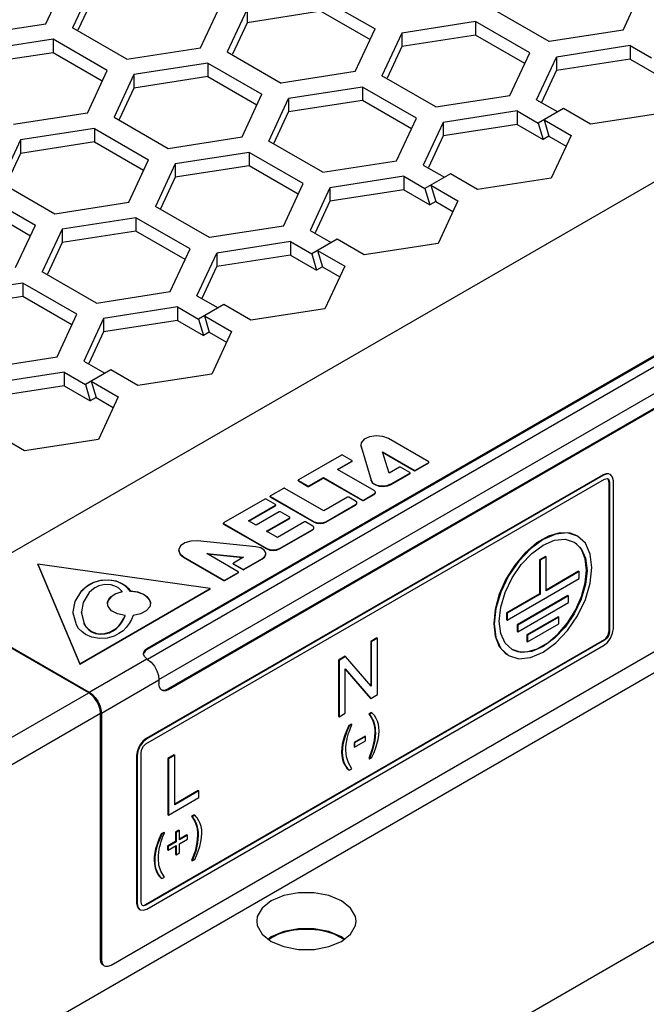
# Model space of a CAD drawing. Header units: inches. Extents: x 0 to 179, y 0 to 133.
# Tile 8 of 12: x 104 to 126, y 31 to 67. Entities that reach past the tile are written whole.
import ezdxf

# ---------------------------------------------------------------- set-up
doc = ezdxf.new("R2010")
doc.units = ezdxf.units.IN
doc.header["$MEASUREMENT"] = 0
doc.layers.add('02___PRT_ALL_AXES', color=7, linetype='Continuous')

msp = doc.modelspace()

# ---------------------------------------------------------------- linework, layer by layer
at = {"color": 3, "linetype": 'Continuous'}
for p, q in [((104.511, 66.507), (105.229, 68.052)), ((106.195, 67.903), (105.477, 66.357)), ((125.42, 66.275), (126.137, 67.82)), ((114.474, 67.45), (116.433, 66.319)), ((110.114, 65.64), (110.831, 67.186)), ((111.797, 67.036), (111.08, 65.491)), ((122.743, 65.861), (120.783, 66.992)), ((101.835, 66.093), (104.511, 66.507)), ((120.076, 66.584), (117.399, 66.17)), ((122.036, 65.452), (120.076, 66.584)), ((107.437, 65.226), (105.477, 66.357)), ((115.716, 64.773), (116.433, 66.319)), ((117.399, 66.17), (116.682, 64.624)), ((125.42, 66.275), (122.743, 65.861)), ((104.77, 65.949), (102.093, 65.535)), ((106.73, 64.818), (104.77, 65.949)), ((125.679, 65.717), (123.002, 65.303)), ((125.679, 65.717), (126.446, 65.274)), ((107.437, 65.226), (110.114, 65.64)), ((111.08, 65.491), (113.039, 64.359)), ((121.319, 63.907), (122.036, 65.452)), ((122.284, 63.757), (123.002, 65.303)), ((110.373, 65.082), (107.696, 64.668)), ((110.373, 65.082), (112.332, 63.951)), ((106.013, 63.272), (106.73, 64.818)), ((107.696, 64.668), (106.978, 63.123)), ((115.716, 64.773), (113.039, 64.359)), ((118.642, 63.493), (116.682, 64.624)), ((111.615, 62.406), (112.332, 63.951)), ((115.975, 64.216), (113.298, 63.802)), ((117.935, 63.084), (115.975, 64.216)), ((118.642, 63.493), (121.319, 63.907)), ((112.581, 62.256), (113.298, 63.802)), ((122.284, 63.757), (123.052, 63.314)), ((106.013, 63.272), (103.336, 62.858)), ((121.577, 63.349), (118.9, 62.935)), ((121.577, 63.349), (122.345, 62.906)), ((123.264, 63.437), (122.345, 62.906)), ((124.244, 62.871), (123.264, 63.437)), ((126.921, 63.285), (124.244, 62.871)), ((106.978, 63.123), (108.938, 61.992)), ((117.217, 61.539), (117.935, 63.084)), ((118.9, 62.935), (118.183, 61.39)), ((122.557, 63.028), (123.537, 62.463)), ((106.271, 62.715), (103.595, 62.301)), ((106.271, 62.715), (108.231, 61.583)), ((123.537, 62.463), (122.82, 60.917)), ((103.595, 62.301), (102.877, 60.755)), ((108.938, 61.992), (111.615, 62.406)), ((114.54, 61.125), (112.581, 62.256)), ((111.874, 61.848), (109.197, 61.434)), ((113.833, 60.717), (111.874, 61.848)), ((107.514, 60.038), (108.231, 61.583)), ((109.197, 61.434), (108.48, 59.888)), ((114.54, 61.125), (117.217, 61.539)), ((118.183, 61.39), (118.951, 60.946)), ((119.163, 61.069), (118.244, 60.538)), ((120.143, 60.503), (119.163, 61.069)), ((102.877, 60.755), (104.837, 59.624)), ((113.116, 59.171), (113.833, 60.717)), ((117.476, 60.981), (114.799, 60.567)), ((117.476, 60.981), (118.244, 60.538)), ((118.456, 60.661), (119.436, 60.095)), ((122.82, 60.917), (120.143, 60.503)), ((102.17, 60.347), (104.13, 59.215)), ((114.799, 60.567), (114.082, 59.022)), ((104.837, 59.624), (107.514, 60.038)), ((119.436, 60.095), (118.718, 58.549)), ((110.439, 58.757), (108.48, 59.888)), ((107.773, 59.48), (105.096, 59.066)), ((109.732, 58.349), (107.773, 59.48)), ((154.392, 59.06), (99.839, 27.564)), ((103.413, 57.67), (104.13, 59.215)), ((105.096, 59.066), (104.378, 57.521)), ((113.116, 59.171), (110.439, 58.757)), ((114.082, 59.022), (114.85, 58.579)), ((113.375, 58.614), (110.698, 58.199)), ((113.375, 58.614), (114.143, 58.17)), ((115.062, 58.701), (114.143, 58.17)), ((116.042, 58.135), (115.062, 58.701)), ((118.718, 58.549), (116.042, 58.135)), ((109.015, 56.803), (109.732, 58.349)), ((109.981, 56.654), (110.698, 58.199)), ((114.355, 58.293), (115.335, 57.727)), ((106.338, 56.389), (104.378, 57.521)), ((115.335, 57.727), (114.617, 56.182)), ((103.671, 57.112), (100.995, 56.698)), ((105.631, 55.981), (103.671, 57.112)), ((108.188, 43.489), (132.282, 57.399)), ((106.338, 56.389), (109.015, 56.803)), ((108.598, 42.745), (132.684, 56.651)), ((109.981, 56.654), (110.748, 56.211)), ((109.274, 56.246), (106.597, 55.832)), ((109.274, 56.246), (110.041, 55.803)), ((110.961, 56.333), (110.041, 55.803)), ((111.94, 55.768), (110.961, 56.333)), ((114.617, 56.182), (111.94, 55.768)), ((104.914, 54.436), (105.631, 55.981)), ((106.597, 55.832), (105.88, 54.286)), ((110.254, 55.925), (111.233, 55.359)), ((111.233, 55.359), (110.516, 53.814)), ((102.237, 54.021), (104.914, 54.436)), ((105.88, 54.286), (106.647, 53.843)), ((105.173, 53.878), (102.496, 53.464)), ((105.173, 53.878), (105.94, 53.435)), ((106.859, 53.965), (105.94, 53.435)), ((107.839, 53.4), (106.859, 53.965)), ((106.152, 53.557), (107.132, 52.991)), ((110.516, 53.814), (107.839, 53.4)), ((107.132, 52.991), (106.415, 51.446)), ((103.738, 51.032), (102.758, 51.598)), ((106.415, 51.446), (103.738, 51.032)), ((98.283, 37.77), (106.061, 42.261)), ((99.132, 37.28), (106.486, 41.526))]:
    msp.add_line(p, q, dxfattribs=at)
at = {"color": 7, "linetype": 'Continuous'}
for p, q in [((106.195, 67.413), (105.664, 66.271)), ((111.797, 67.036), (111.797, 66.546)), ((114.474, 66.96), (111.797, 66.546)), ((114.474, 66.96), (116.254, 65.933)), ((111.797, 66.546), (111.267, 65.404)), ((120.076, 66.584), (120.076, 66.094)), ((117.399, 66.17), (117.399, 65.68)), ((120.076, 66.094), (117.399, 65.68)), ((121.856, 65.066), (120.076, 66.094)), ((104.77, 65.949), (104.77, 65.459)), ((117.399, 65.68), (116.869, 64.537)), ((125.679, 65.717), (125.679, 65.227)), ((104.77, 65.459), (102.093, 65.045)), ((106.55, 64.431), (104.77, 65.459)), ((123.002, 65.303), (123.002, 64.813)), ((110.373, 65.082), (110.373, 64.593)), ((125.679, 65.227), (123.002, 64.813)), ((125.679, 65.227), (126.622, 64.682)), ((106.875, 32.401), (162.877, 64.734)), ((107.696, 64.668), (107.696, 64.178)), ((110.373, 64.593), (107.696, 64.178)), ((110.373, 64.593), (112.153, 63.565)), ((122.472, 63.671), (123.002, 64.813)), ((107.696, 64.178), (107.166, 63.036)), ((115.975, 64.216), (115.975, 63.726)), ((113.298, 63.802), (113.298, 63.312)), ((115.975, 63.726), (113.298, 63.312)), ((117.755, 62.698), (115.975, 63.726)), ((112.768, 62.169), (113.298, 63.312)), ((121.577, 63.349), (121.577, 62.859)), ((118.9, 62.935), (118.9, 62.445)), ((121.577, 62.859), (118.9, 62.445)), ((121.577, 62.859), (122.521, 62.315)), ((122.345, 62.906), (122.521, 62.315)), ((122.557, 63.028), (122.733, 62.437)), ((106.271, 62.715), (106.271, 62.225)), ((118.9, 62.445), (118.37, 61.303)), ((122.733, 62.437), (122.521, 62.315)), ((122.733, 62.437), (123.358, 62.076)), ((103.595, 62.301), (103.595, 61.811)), ((106.271, 62.225), (103.595, 61.811)), ((106.271, 62.225), (108.052, 61.197)), ((100.652, 45.833), (128.3, 61.795)), ((103.595, 61.811), (103.064, 60.668)), ((111.874, 61.848), (111.874, 61.358)), ((109.197, 61.434), (109.197, 60.944)), ((111.874, 61.358), (109.197, 60.944)), ((113.654, 60.33), (111.874, 61.358)), ((109.197, 60.944), (108.667, 59.802)), ((117.476, 60.981), (117.476, 60.491)), ((118.456, 60.661), (118.632, 60.069)), ((114.799, 60.567), (114.799, 60.077)), ((117.476, 60.491), (114.799, 60.077)), ((117.476, 60.491), (118.42, 59.947)), ((118.244, 60.538), (118.42, 59.947)), ((114.799, 60.077), (114.269, 58.935)), ((118.632, 60.069), (118.42, 59.947)), ((118.632, 60.069), (119.256, 59.709)), ((102.17, 59.857), (103.95, 58.829)), ((107.773, 59.48), (107.773, 58.99)), ((105.096, 59.066), (105.096, 58.576)), ((107.773, 58.99), (105.096, 58.576)), ((109.553, 57.962), (107.773, 58.99)), ((105.096, 58.576), (104.566, 57.434)), ((113.375, 58.614), (113.375, 58.124)), ((110.698, 58.199), (110.698, 57.709)), ((114.143, 58.17), (114.318, 57.579)), ((114.355, 58.293), (114.53, 57.701)), ((113.375, 58.124), (110.698, 57.709)), ((113.375, 58.124), (114.318, 57.579)), ((110.168, 56.567), (110.698, 57.709)), ((114.53, 57.701), (114.318, 57.579)), ((114.53, 57.701), (115.155, 57.341)), ((103.671, 57.112), (103.671, 56.622)), ((108.195, 43.886), (131.6, 57.399)), ((108.195, 43.846), (131.6, 57.358)), ((103.671, 56.622), (100.995, 56.208)), ((105.452, 55.595), (103.671, 56.622)), ((109.274, 56.246), (109.274, 55.756)), ((106.597, 55.832), (106.597, 55.342)), ((109.274, 55.756), (106.597, 55.342)), ((108.925, 42.403), (132.33, 55.916)), ((108.961, 42.383), (132.366, 55.896)), ((109.274, 55.756), (110.217, 55.211)), ((110.041, 55.803), (110.217, 55.211)), ((110.254, 55.925), (110.429, 55.334)), ((106.597, 55.342), (106.067, 54.199)), ((110.429, 55.334), (110.217, 55.211)), ((110.429, 55.334), (111.054, 54.973)), ((105.173, 53.878), (105.173, 53.388)), ((106.152, 53.557), (106.328, 52.966)), ((105.173, 53.388), (102.496, 52.974)), ((105.173, 53.388), (106.116, 52.843)), ((105.94, 53.435), (106.116, 52.843)), ((106.328, 52.966), (106.116, 52.843)), ((106.328, 52.966), (106.953, 52.605)), ((110.554, 24.031), (159.698, 52.404)), ((118.379, 50.638), (116.918, 51.481)), ((115.919, 51.244), (115.927, 51.185)), ((115.919, 51.226), (115.919, 51.242)), ((115.927, 51.185), (116.289, 49.966)), ((115.927, 51.169), (115.927, 51.185)), ((115.214, 50.878), (113.659, 49.98)), ((115.594, 50.682), (115.256, 50.878)), ((115.603, 50.654), (115.603, 50.67)), ((116.709, 50.995), (117.854, 50.334)), ((116.95, 50.223), (116.709, 50.995)), ((116.709, 50.979), (117.854, 50.318)), ((115.077, 50.359), (115.594, 50.658)), ((116.403, 49.594), (115.077, 50.359)), ((115.091, 50.351), (115.594, 50.642)), ((115.594, 50.642), (115.594, 50.658)), ((117.318, 50.436), (116.95, 50.223)), ((117.695, 50.242), (117.36, 50.436)), ((117.854, 50.318), (117.854, 50.334)), ((117.896, 50.334), (118.379, 50.613)), ((117.896, 50.318), (118.379, 50.597)), ((117.896, 50.318), (117.896, 50.334)), ((118.379, 50.597), (118.379, 50.613)), ((118.388, 50.609), (118.388, 50.625)), ((108.133, 40.411), (124.75, 50.005)), ((124.694, 50.16), (108.147, 40.607)), ((124.715, 50.148), (108.169, 40.595)), ((113.65, 49.952), (113.65, 49.968)), ((113.659, 49.956), (113.998, 49.76)), ((113.659, 49.94), (113.659, 49.956)), ((114.04, 49.76), (114.565, 50.064)), ((114.04, 49.744), (114.565, 50.047)), ((114.565, 50.064), (115.975, 49.25)), ((114.565, 50.047), (114.565, 50.064)), ((114.565, 50.047), (115.975, 49.233)), ((116.289, 49.95), (116.289, 49.966)), ((117.024, 49.831), (117.695, 50.218)), ((117.024, 49.815), (117.695, 50.202)), ((117.695, 50.202), (117.695, 50.218)), ((117.703, 50.214), (117.703, 50.23)), ((124.694, 50.16), (124.715, 50.148)), ((124.75, 50.005), (124.839, 50.029)), ((124.839, 50.029), (124.875, 50.017)), ((124.944, 50.185), (124.965, 50.173)), ((113.121, 49.673), (112.647, 49.399)), ((114.58, 48.855), (113.163, 49.673)), ((113.659, 49.94), (113.998, 49.744)), ((113.998, 49.744), (113.998, 49.76)), ((114.04, 49.744), (114.04, 49.76)), ((116.442, 49.555), (116.403, 49.594)), ((117.024, 49.815), (117.024, 49.831)), ((124.906, 49.915), (124.927, 49.903)), ((124.906, 49.915), (124.906, 44.485)), ((124.927, 49.903), (124.927, 44.473)), ((125.068, 44.596), (125.068, 49.944)), ((112.443, 49.283), (110.949, 48.42)), ((112.827, 49.085), (112.485, 49.283)), ((112.638, 49.371), (112.638, 49.387)), ((112.647, 49.375), (114.224, 48.465)), ((112.647, 49.358), (112.647, 49.375)), ((112.647, 49.358), (114.224, 48.448)), ((115.438, 49.35), (114.58, 48.855)), ((115.731, 49.205), (115.48, 49.35)), ((115.975, 49.233), (115.975, 49.25)), ((116.017, 49.25), (116.403, 49.472)), ((116.017, 49.233), (116.403, 49.456)), ((116.017, 49.233), (116.017, 49.25)), ((116.403, 49.456), (116.403, 49.472)), ((116.447, 49.533), (116.442, 49.555)), ((116.447, 49.517), (116.447, 49.533)), ((111.847, 48.495), (112.827, 49.061)), ((111.861, 48.487), (112.827, 49.045)), ((112.827, 49.045), (112.827, 49.061)), ((112.835, 49.057), (112.835, 49.073)), ((114.657, 48.465), (115.731, 49.084)), ((114.657, 48.448), (115.731, 49.068)), ((115.769, 49.167), (115.731, 49.205)), ((115.731, 49.068), (115.731, 49.084)), ((115.774, 49.145), (115.769, 49.167)), ((115.774, 49.129), (115.774, 49.145)), ((112.964, 48.821), (112.124, 48.335)), ((112.501, 48.117), (113.342, 48.603)), ((112.515, 48.109), (113.342, 48.586)), ((113.342, 48.627), (113.006, 48.821)), ((113.342, 48.586), (113.342, 48.603)), ((113.351, 48.598), (113.351, 48.615)), ((110.94, 48.392), (110.94, 48.408)), ((110.949, 48.396), (112.512, 47.493)), ((110.949, 48.379), (110.949, 48.396)), ((110.949, 48.379), (112.512, 47.477)), ((112.124, 48.335), (111.847, 48.495)), ((113.878, 48.454), (112.898, 47.888)), ((112.975, 47.493), (114.175, 48.186)), ((112.975, 47.477), (114.175, 48.169)), ((114.175, 48.307), (113.92, 48.454)), ((114.213, 48.269), (114.175, 48.307)), ((114.175, 48.169), (114.175, 48.186)), ((114.218, 48.246), (114.213, 48.269)), ((114.218, 48.23), (114.218, 48.246)), ((114.224, 48.448), (114.224, 48.465)), ((114.657, 48.448), (114.657, 48.465)), ((112.898, 47.888), (112.501, 48.117)), ((112.118, 47.558), (110.007, 47.767)), ((112.512, 47.477), (112.512, 47.493)), ((112.975, 47.477), (112.975, 47.493)), ((109.322, 47.417), (109.322, 47.434)), ((109.494, 47.195), (110.955, 46.351)), ((109.494, 47.178), (109.494, 47.195)), ((109.494, 47.178), (110.955, 46.335)), ((110.336, 47.315), (111.673, 47.176)), ((111.48, 46.654), (110.336, 47.315)), ((110.37, 47.295), (111.649, 47.163)), ((111.673, 47.176), (111.305, 46.964)), ((111.681, 46.746), (112.352, 47.133)), ((111.681, 46.73), (112.352, 47.117)), ((112.352, 47.117), (112.352, 47.133)), ((112.477, 47.333), (112.42, 47.437)), ((112.479, 47.311), (112.477, 47.333)), ((112.479, 47.294), (112.479, 47.311)), ((110.463, 46.043), (104.22, 46.929)), ((104.22, 46.929), (105.743, 43.318)), ((104.22, 46.913), (104.22, 46.929)), ((104.22, 46.913), (105.743, 43.302)), ((111.296, 46.935), (111.296, 46.952)), ((111.305, 46.939), (111.639, 46.746)), ((111.305, 46.923), (111.305, 46.939)), ((111.305, 46.923), (111.639, 46.73)), ((111.639, 46.73), (111.639, 46.746)), ((111.681, 46.73), (111.681, 46.746)), ((110.997, 46.351), (111.48, 46.63)), ((110.997, 46.335), (111.48, 46.614)), ((111.48, 46.614), (111.48, 46.63)), ((111.489, 46.626), (111.489, 46.642)), ((105.743, 43.318), (110.463, 46.043)), ((105.743, 43.302), (110.463, 46.027)), ((105.931, 46.067), (105.813, 45.952)), ((106.078, 46.17), (105.931, 46.067)), ((106.25, 46.258), (106.078, 46.17)), ((106.25, 46.258), (106.25, 46.274)), ((107.288, 46.203), (107.288, 46.219)), ((107.4, 46.122), (107.288, 46.203)), ((110.463, 46.027), (110.463, 46.043)), ((110.955, 46.335), (110.955, 46.351)), ((110.997, 46.335), (110.997, 46.351)), ((105.813, 45.952), (105.813, 45.969)), ((107.27, 45.935), (107.214, 45.995)), ((107.27, 45.918), (107.27, 45.935)), ((107.571, 45.941), (107.571, 45.958)), ((100.652, 45.424), (106.079, 42.291)), ((106.061, 42.261), (100.652, 45.384)), ((106.765, 45.392), (106.74, 45.507)), ((105.504, 45.145), (105.503, 45.196)), ((105.615, 44.725), (105.504, 45.145)), ((105.795, 45.18), (105.795, 45.196)), ((105.796, 45.133), (105.896, 44.754)), ((107.377, 45.047), (107.377, 45.063)), ((105.896, 44.754), (105.896, 44.77)), ((107.16, 44.687), (107.16, 44.703)), ((107.422, 44.629), (107.304, 44.514)), ((106.163, 44.476), (106.163, 44.492)), ((106.809, 44.441), (106.809, 44.458)), ((116.501, 44.256), (116.277, 44.126)), ((116.523, 44.244), (116.298, 44.114)), ((116.501, 44.256), (116.523, 44.244)), ((116.523, 42.202), (116.523, 44.244)), ((124.906, 44.485), (124.927, 44.473)), ((125.041, 44.424), (125.068, 44.596)), ((108.107, 43.818), (108.195, 43.886)), ((124.729, 44.179), (108.112, 34.585)), ((124.75, 44.167), (108.133, 34.573)), ((108.169, 34.43), (124.715, 43.983)), ((108.195, 43.886), (108.195, 43.846)), ((116.277, 44.126), (116.298, 44.114)), ((116.277, 44.126), (116.277, 42.536)), ((116.298, 44.114), (116.298, 42.511)), ((124.715, 43.983), (124.85, 44.092)), ((124.729, 44.179), (124.75, 44.167)), ((108.051, 43.651), (108.049, 43.682)), ((115.349, 43.59), (115.109, 43.452)), ((115.37, 43.578), (115.13, 43.44)), ((115.349, 43.59), (115.37, 43.578)), ((116.298, 42.511), (115.37, 43.578)), ((105.743, 43.302), (105.743, 43.318)), ((106.079, 42.291), (108.166, 43.496)), ((115.109, 43.452), (115.13, 43.44)), ((115.109, 43.452), (115.109, 41.411)), ((115.13, 43.44), (115.13, 41.398)), ((115.354, 43.132), (116.283, 42.064)), ((115.354, 41.528), (115.354, 43.132)), ((115.354, 43.12), (116.261, 42.076)), ((106.521, 41.526), (108.607, 42.73)), ((108.607, 42.73), (108.607, 42.587)), ((108.624, 42.471), (108.607, 42.587)), ((108.753, 42.341), (108.711, 42.358)), ((108.717, 42.361), (108.816, 42.36)), ((108.851, 42.34), (108.753, 42.341)), ((108.816, 42.36), (108.925, 42.403)), ((108.961, 42.383), (108.851, 42.34)), ((108.925, 42.403), (108.961, 42.383)), ((116.283, 42.064), (116.523, 42.202)), ((116.261, 42.076), (116.283, 42.064)), ((106.486, 41.526), (106.471, 41.661)), ((106.486, 32.626), (106.486, 41.526)), ((106.521, 41.526), (106.521, 32.605)), ((115.109, 41.411), (115.13, 41.398)), ((115.13, 41.398), (115.354, 41.528)), ((116.303, 41.549), (116.209, 41.495)), ((116.209, 41.495), (116.231, 41.483)), ((116.324, 41.537), (116.231, 41.483)), ((116.303, 41.549), (116.324, 41.537)), ((116.411, 41.439), (116.324, 41.537)), ((116.477, 41.337), (116.411, 41.439)), ((115.479, 41.074), (115.396, 40.885)), ((115.573, 41.128), (115.479, 41.074)), ((115.479, 41.074), (115.5, 41.062)), ((115.594, 41.115), (115.5, 41.062)), ((115.542, 40.981), (115.594, 41.115)), ((115.573, 41.128), (115.594, 41.115)), ((116.291, 41.373), (116.326, 41.312)), ((116.326, 41.312), (116.347, 41.3)), ((116.394, 41.111), (116.416, 41.099)), ((116.525, 41.232), (116.477, 41.337)), ((115.329, 40.706), (115.278, 40.537)), ((115.396, 40.885), (115.329, 40.706)), ((116.073, 40.69), (115.673, 40.459)), ((116.094, 40.678), (115.694, 40.447)), ((116.073, 40.69), (116.094, 40.678)), ((116.094, 40.526), (116.094, 40.678)), ((116.426, 40.817), (116.403, 40.545)), ((116.426, 40.817), (116.447, 40.805)), ((107.94, 40.409), (107.861, 40.274)), ((108.147, 40.607), (108.169, 40.595)), ((115.278, 40.537), (115.299, 40.524)), ((115.673, 40.459), (115.694, 40.447)), ((115.673, 40.459), (115.673, 40.308)), ((115.694, 40.295), (116.094, 40.526)), ((115.694, 40.447), (115.694, 40.295)), ((116.403, 40.545), (116.332, 40.236)), ((107.794, 39.995), (107.815, 39.983)), ((107.794, 39.995), (107.794, 34.647)), ((107.815, 39.983), (107.815, 34.634)), ((107.956, 34.675), (107.956, 40.105)), ((109.159, 40.017), (108.925, 39.882)), ((109.18, 40.005), (108.946, 39.869)), ((109.159, 40.017), (109.18, 40.005)), ((109.18, 38.204), (109.18, 40.005)), ((115.222, 40.124), (115.244, 40.111)), ((115.673, 40.308), (115.694, 40.295)), ((116.332, 40.236), (116.209, 39.89)), ((108.925, 39.882), (108.946, 39.869)), ((108.925, 39.882), (108.925, 37.84)), ((108.946, 39.869), (108.946, 37.828)), ((115.297, 39.73), (115.318, 39.718)), ((115.594, 39.51), (115.467, 39.722)), ((116.209, 39.89), (116.231, 39.877)), ((116.231, 39.877), (116.324, 39.931)), ((115.479, 39.468), (115.5, 39.456)), ((115.5, 39.456), (115.594, 39.51)), ((110.03, 38.719), (109.18, 38.229)), ((110.051, 38.707), (109.18, 38.204)), ((110.03, 38.719), (110.051, 38.707)), ((110.051, 38.466), (110.051, 38.707)), ((108.946, 37.828), (110.051, 38.466)), ((108.925, 37.84), (108.946, 37.828)), ((109.882, 37.842), (109.789, 37.789)), ((109.903, 37.83), (109.81, 37.776)), ((109.882, 37.842), (109.903, 37.83)), ((109.99, 37.732), (109.903, 37.83)), ((109.789, 37.789), (109.81, 37.776)), ((109.871, 37.667), (109.905, 37.605)), ((109.905, 37.605), (109.927, 37.593)), ((110.056, 37.63), (109.99, 37.732)), ((110.104, 37.525), (110.056, 37.63)), ((108.687, 37.152), (108.604, 36.964)), ((108.78, 37.206), (108.687, 37.152)), ((108.687, 37.152), (108.708, 37.14)), ((108.802, 37.194), (108.708, 37.14)), ((108.75, 37.059), (108.802, 37.194)), ((108.78, 37.206), (108.802, 37.194)), ((109.328, 37.284), (109.205, 37.213)), ((109.205, 37.213), (109.226, 37.201)), ((109.205, 37.213), (109.205, 36.88)), ((109.349, 37.272), (109.226, 37.201)), ((109.226, 37.201), (109.226, 36.868)), ((109.328, 37.284), (109.349, 37.272)), ((109.349, 36.939), (109.349, 37.272)), ((109.617, 37.118), (109.349, 36.963)), ((109.638, 37.105), (109.349, 36.939)), ((109.617, 37.118), (109.638, 37.105)), ((109.638, 36.965), (109.638, 37.105)), ((109.974, 37.404), (109.995, 37.392)), ((110.005, 37.111), (109.983, 36.838)), ((110.005, 37.111), (110.026, 37.098)), ((108.537, 36.784), (108.486, 36.615)), ((108.604, 36.964), (108.537, 36.784)), ((109.205, 36.88), (108.916, 36.713)), ((109.226, 36.868), (108.938, 36.701)), ((109.205, 36.88), (109.226, 36.868)), ((109.349, 36.798), (109.638, 36.965)), ((109.349, 36.463), (109.349, 36.798)), ((109.983, 36.838), (109.912, 36.529)), ((108.486, 36.615), (108.507, 36.603)), ((108.916, 36.713), (108.938, 36.701)), ((108.916, 36.713), (108.916, 36.573)), ((108.916, 36.573), (108.938, 36.561)), ((108.938, 36.561), (109.226, 36.727)), ((108.938, 36.701), (108.938, 36.561)), ((109.205, 36.715), (109.205, 36.404)), ((109.205, 36.404), (109.226, 36.392)), ((109.226, 36.727), (109.226, 36.392)), ((109.226, 36.392), (109.349, 36.463)), ((109.912, 36.529), (109.789, 36.183)), ((108.43, 36.202), (108.451, 36.19)), ((109.789, 36.183), (109.81, 36.171)), ((109.81, 36.171), (109.903, 36.224)), ((108.504, 35.809), (108.526, 35.796)), ((108.802, 35.588), (108.675, 35.8)), ((108.687, 35.547), (108.708, 35.534)), ((108.708, 35.534), (108.802, 35.588)), ((107.794, 34.647), (107.815, 34.634)), ((107.98, 34.587), (107.956, 34.675)), ((107.897, 34.418), (107.919, 34.406)), ((108.008, 34.561), (107.98, 34.587)), ((108.044, 34.562), (108.112, 34.585)), ((108.112, 34.585), (108.133, 34.573)), ((112.673, 33.422), (112.57, 33.34)), ((112.708, 33.401), (112.593, 33.322)), ((115.298, 33.322), (115.183, 33.401)), ((115.321, 33.34), (115.218, 33.422)), ((106.486, 32.626), (106.521, 32.605)), ((106.503, 32.51), (106.486, 32.626)), ((106.553, 32.425), (106.503, 32.51)), ((106.521, 32.605), (106.538, 32.489)), ((106.589, 32.397), (106.553, 32.425)), ((106.625, 32.377), (106.667, 32.359))]:
    msp.add_line(p, q, dxfattribs=at)
for points in [[(116.918, 51.481), (116.713, 51.558), (116.471, 51.58), (116.235, 51.542), (116.046, 51.453), (115.937, 51.326), (115.919, 51.244)], [(115.256, 50.878), (115.242, 50.882), (115.227, 50.882), (115.214, 50.878)], [(115.603, 50.67), (115.602, 50.675), (115.594, 50.682)], [(115.594, 50.658), (115.602, 50.666), (115.603, 50.67)], [(115.594, 50.642), (115.602, 50.649), (115.603, 50.654)], [(117.36, 50.436), (117.347, 50.44), (117.331, 50.44), (117.318, 50.436)], [(117.854, 50.334), (117.867, 50.33), (117.883, 50.33), (117.896, 50.334)], [(117.854, 50.318), (117.867, 50.313), (117.883, 50.313), (117.896, 50.318)], [(118.388, 50.625), (118.387, 50.63), (118.379, 50.638)], [(118.379, 50.613), (118.387, 50.621), (118.388, 50.625)], [(118.379, 50.597), (118.387, 50.605), (118.388, 50.609)], [(113.659, 49.98), (113.651, 49.972), (113.65, 49.968)], [(113.65, 49.968), (113.651, 49.964), (113.659, 49.956)], [(113.65, 49.952), (113.651, 49.947), (113.659, 49.94)], [(116.289, 49.966), (116.36, 49.865), (116.499, 49.792), (116.678, 49.759), (116.865, 49.773), (117.024, 49.831)], [(116.289, 49.95), (116.343, 49.864), (116.447, 49.796), (116.585, 49.753), (116.742, 49.742), (116.895, 49.763), (117.024, 49.815)], [(117.703, 50.23), (117.702, 50.235), (117.695, 50.242)], [(117.695, 50.218), (117.702, 50.226), (117.703, 50.23)], [(117.695, 50.202), (117.702, 50.209), (117.703, 50.214)], [(124.901, 50.202), (124.803, 50.203), (124.694, 50.16)], [(124.965, 50.173), (124.85, 50.195), (124.715, 50.148)], [(124.906, 49.915), (124.892, 49.985), (124.869, 50.012)], [(124.875, 50.017), (124.903, 49.991), (124.927, 49.903)], [(125.068, 49.944), (125.041, 50.084), (124.965, 50.173)], [(113.163, 49.673), (113.15, 49.677), (113.134, 49.677), (113.121, 49.673)], [(113.998, 49.76), (114.011, 49.756), (114.026, 49.756), (114.04, 49.76)], [(113.998, 49.744), (114.011, 49.74), (114.026, 49.74), (114.04, 49.744)], [(112.485, 49.283), (112.471, 49.287), (112.456, 49.287), (112.443, 49.283)], [(112.647, 49.399), (112.639, 49.391), (112.638, 49.387)], [(112.638, 49.387), (112.639, 49.383), (112.647, 49.375)], [(112.638, 49.371), (112.639, 49.366), (112.647, 49.358)], [(115.48, 49.35), (115.467, 49.355), (115.451, 49.355), (115.438, 49.35)], [(115.975, 49.25), (115.988, 49.245), (116.004, 49.245), (116.017, 49.25)], [(116.403, 49.472), (116.442, 49.511), (116.447, 49.533)], [(116.403, 49.456), (116.435, 49.484), (116.447, 49.517)], [(112.835, 49.073), (112.834, 49.078), (112.827, 49.085)], [(112.827, 49.061), (112.834, 49.069), (112.835, 49.073)], [(112.827, 49.045), (112.834, 49.052), (112.835, 49.057)], [(115.731, 49.084), (115.769, 49.123), (115.774, 49.145)], [(115.731, 49.068), (115.763, 49.096), (115.774, 49.129)], [(115.975, 49.233), (115.988, 49.229), (116.004, 49.229), (116.017, 49.233)], [(113.006, 48.821), (112.993, 48.825), (112.978, 48.825), (112.964, 48.821)], [(113.351, 48.615), (113.35, 48.619), (113.342, 48.627)], [(113.342, 48.603), (113.35, 48.61), (113.351, 48.615)], [(113.342, 48.586), (113.35, 48.594), (113.351, 48.598)], [(110.949, 48.42), (110.941, 48.412), (110.94, 48.408)], [(110.94, 48.408), (110.941, 48.404), (110.949, 48.396)], [(110.94, 48.392), (110.941, 48.387), (110.949, 48.379)], [(113.92, 48.454), (113.907, 48.459), (113.891, 48.459), (113.878, 48.454)], [(114.175, 48.186), (114.213, 48.224), (114.218, 48.246)], [(114.175, 48.169), (114.207, 48.197), (114.218, 48.23)], [(114.224, 48.465), (114.361, 48.419), (114.52, 48.419), (114.657, 48.465)], [(114.224, 48.448), (114.323, 48.41), (114.441, 48.396), (114.558, 48.41), (114.657, 48.448)], [(110.007, 47.767), (109.762, 47.761), (109.543, 47.698), (109.388, 47.589), (109.323, 47.453), (109.322, 47.434)], [(112.42, 47.437), (112.292, 47.517), (112.118, 47.558)], [(112.512, 47.493), (112.659, 47.444), (112.828, 47.444), (112.975, 47.493)], [(112.512, 47.477), (112.618, 47.436), (112.744, 47.422), (112.869, 47.436), (112.975, 47.477)], [(109.322, 47.434), (109.361, 47.313), (109.494, 47.195)], [(109.323, 47.396), (109.374, 47.278), (109.494, 47.178)], [(112.352, 47.133), (112.453, 47.225), (112.479, 47.311)], [(112.352, 47.117), (112.441, 47.192), (112.478, 47.28), (112.479, 47.294)], [(111.305, 46.964), (111.297, 46.956), (111.296, 46.952)], [(111.296, 46.952), (111.297, 46.947), (111.305, 46.939)], [(111.296, 46.935), (111.297, 46.931), (111.305, 46.923)], [(111.639, 46.746), (111.653, 46.742), (111.668, 46.742), (111.681, 46.746)], [(111.489, 46.642), (111.488, 46.647), (111.48, 46.654)], [(111.48, 46.63), (111.488, 46.638), (111.489, 46.642)], [(111.48, 46.614), (111.488, 46.622), (111.489, 46.626)], [(111.639, 46.73), (111.653, 46.726), (111.668, 46.726), (111.681, 46.73)], [(105.813, 45.969), (105.931, 46.083), (106.078, 46.186), (106.25, 46.274)], [(106.426, 46.14), (106.288, 46.069), (106.17, 45.986), (106.075, 45.894)], [(106.25, 46.274), (106.505, 46.347), (106.787, 46.362), (107.061, 46.318), (107.288, 46.219)], [(107.288, 46.203), (107.111, 46.285), (106.9, 46.335), (106.673, 46.347), (106.45, 46.321), (106.25, 46.258)], [(107.072, 46.105), (106.876, 46.18), (106.642, 46.192), (106.426, 46.14)], [(107.214, 45.995), (107.148, 46.052), (107.072, 46.105)], [(107.288, 46.219), (107.4, 46.139), (107.495, 46.051), (107.571, 45.958)], [(107.571, 45.941), (107.495, 46.035), (107.4, 46.122)], [(110.955, 46.351), (110.968, 46.347), (110.983, 46.347), (110.997, 46.351)], [(110.955, 46.335), (110.968, 46.33), (110.983, 46.33), (110.997, 46.335)], [(105.503, 45.196), (105.572, 45.568), (105.813, 45.969)], [(106.075, 45.894), (105.857, 45.532), (105.795, 45.196)], [(106.74, 45.507), (106.745, 45.56), (106.832, 45.721), (107.016, 45.852), (107.27, 45.935)], [(107.27, 45.918), (107.045, 45.849), (106.87, 45.741), (106.765, 45.606), (106.743, 45.507)], [(107.571, 45.958), (107.842, 45.919), (108.073, 45.827), (108.233, 45.694), (108.301, 45.538), (108.303, 45.507)], [(108.3, 45.507), (108.283, 45.593), (108.189, 45.726), (108.027, 45.835), (107.814, 45.909), (107.571, 45.941)], [(107.377, 45.063), (107.105, 45.125), (106.891, 45.24), (106.765, 45.392)], [(108.303, 45.507), (108.27, 45.377), (108.143, 45.233), (107.936, 45.124), (107.676, 45.065)], [(105.795, 45.196), (105.796, 45.15), (105.896, 44.77)], [(107.16, 44.703), (107.249, 44.82), (107.321, 44.94), (107.377, 45.063)], [(107.16, 44.687), (107.249, 44.803), (107.321, 44.924), (107.377, 45.047)], [(107.676, 45.065), (107.613, 44.915), (107.528, 44.77), (107.422, 44.629)], [(105.948, 44.378), (105.806, 44.483), (105.694, 44.6), (105.615, 44.725)], [(105.896, 44.77), (105.959, 44.67), (106.049, 44.576), (106.163, 44.492)], [(105.896, 44.754), (105.959, 44.654), (106.049, 44.56), (106.163, 44.476)], [(106.809, 44.458), (106.948, 44.529), (107.065, 44.611), (107.16, 44.703)], [(106.809, 44.441), (106.948, 44.512), (107.065, 44.595), (107.16, 44.687)], [(106.985, 44.323), (106.73, 44.25), (106.448, 44.235), (106.174, 44.28), (105.948, 44.378)], [(106.163, 44.492), (106.359, 44.417), (106.593, 44.405), (106.809, 44.458)], [(106.163, 44.476), (106.304, 44.414), (106.474, 44.387), (106.651, 44.396), (106.809, 44.441)], [(107.304, 44.514), (107.158, 44.411), (106.985, 44.323)], [(124.729, 44.179), (124.797, 44.234), (124.854, 44.311), (124.892, 44.399), (124.906, 44.485)], [(124.927, 44.473), (124.903, 44.357), (124.839, 44.245), (124.75, 44.167)], [(124.85, 44.092), (124.965, 44.247), (125.041, 44.424)], [(108.049, 43.682), (108.058, 43.737), (108.107, 43.818)], [(108.166, 43.496), (108.089, 43.569), (108.051, 43.651)], [(108.195, 43.846), (108.109, 43.779), (108.06, 43.702)], [(108.195, 43.477), (108.18, 43.487), (108.166, 43.496)], [(108.195, 43.477), (108.324, 43.37), (108.439, 43.228), (108.529, 43.064), (108.587, 42.893), (108.607, 42.73)], [(108.711, 42.358), (108.674, 42.386), (108.624, 42.471)], [(106.471, 41.661), (106.429, 41.803), (106.361, 41.944), (106.274, 42.072), (106.171, 42.18), (106.061, 42.261)], [(106.079, 42.291), (106.193, 42.208), (106.3, 42.095), (106.392, 41.961), (106.462, 41.815), (106.506, 41.666), (106.521, 41.526)], [(116.209, 41.495), (116.252, 41.434), (116.291, 41.373)], [(116.231, 41.483), (116.283, 41.407), (116.321, 41.346), (116.347, 41.3)], [(115.5, 41.062), (115.414, 40.864), (115.348, 40.686), (115.299, 40.524)], [(116.326, 41.312), (116.353, 41.248), (116.376, 41.181), (116.394, 41.111)], [(116.347, 41.3), (116.375, 41.236), (116.397, 41.169), (116.416, 41.099)], [(116.394, 41.111), (116.412, 41.014), (116.422, 40.916), (116.426, 40.817)], [(116.416, 41.099), (116.433, 41.001), (116.444, 40.904), (116.447, 40.805)], [(116.581, 40.883), (116.574, 41.011), (116.556, 41.126), (116.525, 41.232)], [(115.409, 40.52), (115.428, 40.614), (115.451, 40.707), (115.478, 40.8)], [(115.478, 40.8), (115.504, 40.876), (115.542, 40.981)], [(116.447, 40.805), (116.425, 40.541), (116.357, 40.237), (116.231, 39.877)], [(116.505, 40.404), (116.548, 40.572), (116.572, 40.731), (116.581, 40.883)], [(108.169, 40.595), (108.033, 40.486), (107.919, 40.331), (107.842, 40.154), (107.815, 39.983)], [(108.147, 40.607), (108.038, 40.524), (107.94, 40.409)], [(107.956, 40.105), (107.98, 40.221), (108.045, 40.333), (108.133, 40.411)], [(115.278, 40.537), (115.248, 40.398), (115.229, 40.261), (115.222, 40.124)], [(115.299, 40.524), (115.269, 40.386), (115.25, 40.249), (115.244, 40.111)], [(115.377, 40.188), (115.381, 40.296), (115.391, 40.406), (115.409, 40.52)], [(116.324, 39.931), (116.389, 40.076), (116.45, 40.233), (116.505, 40.404)], [(107.861, 40.274), (107.811, 40.131), (107.794, 39.995)], [(115.222, 40.124), (115.231, 39.979), (115.255, 39.848), (115.297, 39.73)], [(115.244, 40.111), (115.252, 39.967), (115.276, 39.837), (115.318, 39.718)], [(115.467, 39.722), (115.399, 39.946), (115.377, 40.188)], [(115.297, 39.73), (115.351, 39.626), (115.412, 39.538), (115.479, 39.468)], [(115.318, 39.718), (115.374, 39.61), (115.435, 39.524), (115.5, 39.456)], [(109.789, 37.789), (109.832, 37.727), (109.871, 37.667)], [(109.81, 37.776), (109.862, 37.701), (109.901, 37.639), (109.927, 37.593)], [(109.905, 37.605), (109.933, 37.541), (109.956, 37.474), (109.974, 37.404)], [(109.927, 37.593), (109.954, 37.529), (109.977, 37.462), (109.995, 37.392)], [(110.16, 37.176), (110.154, 37.304), (110.135, 37.42), (110.104, 37.525)], [(108.708, 37.14), (108.621, 36.942), (108.555, 36.764), (108.507, 36.603)], [(109.974, 37.404), (109.992, 37.307), (110.002, 37.209), (110.005, 37.111)], [(109.995, 37.392), (110.013, 37.295), (110.023, 37.197), (110.026, 37.098)], [(110.085, 36.697), (110.127, 36.865), (110.152, 37.024), (110.16, 37.176)], [(108.616, 36.598), (108.635, 36.692), (108.658, 36.786), (108.686, 36.879)], [(108.686, 36.879), (108.711, 36.954), (108.75, 37.059)], [(110.026, 37.098), (110.005, 36.834), (109.937, 36.53), (109.81, 36.171)], [(108.486, 36.615), (108.455, 36.476), (108.437, 36.339), (108.43, 36.202)], [(108.507, 36.603), (108.477, 36.465), (108.458, 36.328), (108.451, 36.19)], [(108.585, 36.266), (108.589, 36.374), (108.599, 36.484), (108.616, 36.598)], [(109.903, 36.224), (109.969, 36.369), (110.03, 36.526), (110.085, 36.697)], [(108.43, 36.202), (108.439, 36.057), (108.463, 35.927), (108.504, 35.809)], [(108.451, 36.19), (108.46, 36.045), (108.484, 35.915), (108.526, 35.796)], [(108.675, 35.8), (108.607, 36.025), (108.585, 36.266)], [(108.504, 35.809), (108.558, 35.704), (108.619, 35.617), (108.687, 35.547)], [(108.526, 35.796), (108.581, 35.689), (108.642, 35.603), (108.708, 35.534)], [(115.218, 34.728), (114.763, 34.919), (114.227, 35.02), (113.664, 35.02), (113.128, 34.919), (112.673, 34.728), (112.342, 34.465), (112.168, 34.156), (112.146, 33.993)], [(107.794, 34.647), (107.811, 34.531), (107.861, 34.446), (107.897, 34.418)], [(107.815, 34.634), (107.842, 34.494), (107.919, 34.406)], [(115.745, 33.993), (115.723, 34.156), (115.549, 34.465), (115.218, 34.728)], [(107.919, 34.406), (108.033, 34.383), (108.169, 34.43)], [(108.133, 34.573), (108.045, 34.55), (108.008, 34.561)], [(112.146, 33.993), (112.168, 33.831), (112.342, 33.521), (112.673, 33.258)], [(112.673, 33.258), (113.128, 33.067), (113.664, 32.967), (114.227, 32.967), (114.763, 33.067), (115.218, 33.258), (115.549, 33.521), (115.723, 33.831), (115.745, 33.993)], [(115.218, 33.422), (114.763, 33.613), (114.227, 33.713), (113.664, 33.713), (113.128, 33.613), (112.673, 33.422)], [(115.183, 33.401), (114.949, 33.514), (114.685, 33.602), (114.398, 33.663), (114.098, 33.693), (113.793, 33.693), (113.493, 33.663), (113.206, 33.602), (112.942, 33.514), (112.708, 33.401)], [(106.538, 32.489), (106.589, 32.404), (106.625, 32.377)], [(106.667, 32.359), (106.765, 32.358), (106.875, 32.401)]]:
    msp.add_lwpolyline(points, dxfattribs=at)
at = {"layer": '02___PRT_ALL_AXES', "color": 7, "linetype": 'Continuous'}
for p, q in [((123.318, 47.83), (123.648, 47.728)), ((123.752, 47.957), (123.773, 47.945)), ((122.608, 47.2), (122.395, 47.078)), ((122.629, 47.188), (122.417, 47.066)), ((122.608, 47.2), (122.629, 47.188)), ((122.629, 45.963), (122.629, 47.188)), ((122.395, 47.078), (122.417, 47.066)), ((122.395, 47.078), (122.395, 45.853)), ((122.417, 47.066), (122.417, 45.841)), ((121.215, 44.902), (123.831, 46.412)), ((123.81, 46.67), (122.629, 45.988)), ((123.831, 46.657), (122.629, 45.963)), ((123.81, 46.67), (123.831, 46.657)), ((123.831, 46.412), (123.831, 46.657)), ((122.395, 45.853), (121.193, 45.159)), ((122.417, 45.841), (121.215, 45.147)), ((123.421, 45.792), (121.582, 44.73)), ((123.442, 45.78), (121.604, 44.718)), ((122.395, 45.853), (122.417, 45.841)), ((123.421, 45.792), (123.442, 45.78)), ((123.442, 45.535), (123.442, 45.78)), ((121.604, 44.473), (123.442, 45.535)), ((121.193, 45.159), (121.215, 45.147)), ((121.193, 45.159), (121.193, 44.914)), ((121.215, 45.147), (121.215, 44.902)), ((123.067, 45.016), (121.936, 44.363)), ((123.088, 45.004), (121.957, 44.351)), ((123.067, 45.016), (123.088, 45.004)), ((123.088, 44.759), (123.088, 45.004)), ((121.193, 44.914), (121.215, 44.902)), ((121.582, 44.73), (121.604, 44.718)), ((121.582, 44.73), (121.582, 44.485)), ((121.604, 44.718), (121.604, 44.473)), ((121.957, 44.106), (123.088, 44.759)), ((121.582, 44.485), (121.604, 44.473)), ((121.936, 44.363), (121.957, 44.351)), ((121.936, 44.363), (121.936, 44.118)), ((121.957, 44.351), (121.957, 44.106)), ((121.936, 44.118), (121.957, 44.106)), ((121.252, 43.627), (121.273, 43.614))]:
    msp.add_line(p, q, dxfattribs=at)
for points in [[(123.752, 47.957), (123.506, 48.051), (123.128, 48.062), (122.715, 47.941), (122.288, 47.695), (121.875, 47.338), (121.497, 46.892), (121.178, 46.381), (120.936, 45.837), (120.785, 45.289), (120.734, 44.771)], [(123.773, 47.945), (123.407, 48.058), (122.98, 48.015), (122.523, 47.821), (122.065, 47.487), (121.639, 47.037), (121.273, 46.501), (120.992, 45.916), (120.815, 45.322), (120.755, 44.759)], [(120.932, 44.861), (120.986, 45.368), (121.145, 45.903), (121.398, 46.429), (121.727, 46.911), (122.111, 47.316), (122.523, 47.617), (122.935, 47.792), (123.318, 47.83)], [(124.291, 46.8), (124.23, 47.294), (124.054, 47.684), (123.773, 47.945)], [(123.648, 47.728), (123.901, 47.494), (124.06, 47.142), (124.114, 46.698)], [(124.093, 46.71), (124.046, 47.123), (123.91, 47.459), (123.692, 47.698)], [(121.273, 43.614), (121.639, 43.501), (122.065, 43.544), (122.523, 43.738), (122.98, 44.072), (123.407, 44.522), (123.773, 45.058), (124.054, 45.643), (124.23, 46.237), (124.291, 46.8)], [(124.114, 46.698), (124.06, 46.191), (123.901, 45.656), (123.648, 45.13), (123.318, 44.648), (122.935, 44.243), (122.523, 43.942), (122.111, 43.767), (121.727, 43.729), (121.398, 43.831)], [(123.066, 44.4), (123.405, 44.802), (123.692, 45.261), (123.91, 45.751), (124.046, 46.244), (124.093, 46.71)], [(120.734, 44.771), (120.785, 44.312), (120.936, 43.939), (121.178, 43.674), (121.251, 43.627)], [(120.755, 44.759), (120.815, 44.265), (120.992, 43.875), (121.273, 43.614)], [(121.398, 43.831), (121.145, 44.065), (120.986, 44.417), (120.932, 44.861)], [(121.399, 43.835), (121.598, 43.758), (121.937, 43.748), (122.31, 43.857), (122.693, 44.079), (123.066, 44.4)]]:
    msp.add_lwpolyline(points, dxfattribs=at)

doc.saveas('drawing.dxf')
